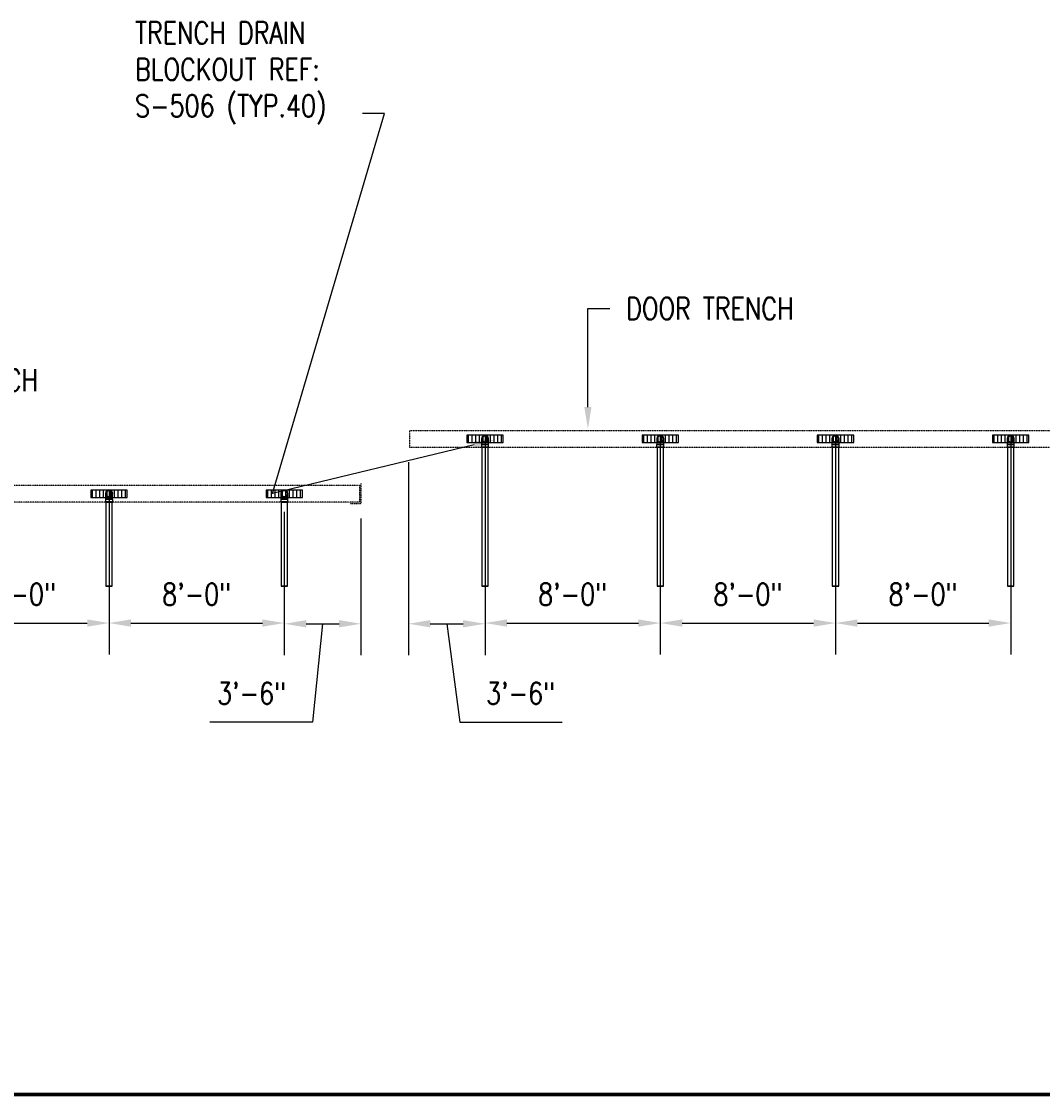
# Model space of a CAD drawing. Header units: inches. Extents: x -337 to 21291, y 405 to 2143.
# Tile 17 of 33: x 1201 to 1760, y 435 to 1024. Entities that reach past the tile are written whole.
import ezdxf
from ezdxf import colors
from ezdxf.entities.mleader import LeaderData, LeaderLine
from ezdxf.enums import TextEntityAlignment as Align
from ezdxf.math import Vec2, Vec3

# ---------------------------------------------------------------- set-up
doc = ezdxf.new("R2010")
doc.units = ezdxf.units.IN
doc.header["$MEASUREMENT"] = 0
doc.linetypes.add('Dash - 1_16_', pattern=[0.1875, 0.125, -0.0625])
for name, color, linetype in [('A-ANNO-DIMS', 1, 'Continuous'), ('A-DETL-HDLN', 90, 'Dash - 1_16_'), ('P-PIPE', 3, 'Continuous'), ('S-ANNO-NOTE', 2, 'Continuous'), ('S-ANNO-SYMB', 2, 'Continuous')]:
    doc.layers.add(name, color=color, linetype=linetype)
doc.layers.add('A-WALL-PATT', color=9, linetype='Continuous', true_color=0x808080)
doc.styles.add('Annotative', font='romans.shx', dxfattribs={"width": 0.8, "height": 0.125})
doc.styles.add('Arial', font='romans.shx', dxfattribs={"width": 0.8})
doc.dimstyles.new('Annotative', dxfattribs={"dimscale": 0, "dimtxt": 0.125, "dimasz": 0.125, "dimexe": 0.18, "dimexo": 0.0625, "dimgap": 0.09, "dimtad": 1, "dimdec": 3, "dimzin": 3, "dimdsep": 46, "dimlunit": 4, "dimtxsty": 'Annotative', "dimcen": 0.09, "dimclrt": 2, "dimazin": 2, "dimtfac": 1, "dimtdec": 3, "dimtmove": 0, "dimatfit": 0, "dimfxl": 1, "dimtfill": 1, "dimfrac": 2, "dimtolj": 1, "dimtzin": 0, "dimarcsym": 0})
pattern_1 = [(90, (0, 0.0386), (-2, 1e-16), [])]

# ---------------------------------------------------------------- blocks, each defined once
blk = doc.blocks.new('*D30')
at = {"layer": 'A-ANNO-DIMS', "color": 0, "lineweight": -2, "transparency": 16777216}
for p, q in [((1153.08, 754.71), (1153.08, 676.52)), ((1249.08, 747.46), (1249.08, 676.52)), ((1165.08, 693.8), (1237.08, 693.8))]:
    blk.add_line(p, q, dxfattribs=at)
at = {"layer": 'A-ANNO-DIMS', "color": 0, "transparency": 16777216}
for points in [[(1165.08, 695.8), (1165.08, 691.8), (1153.08, 693.8)], [(1237.08, 695.8), (1237.08, 691.8), (1249.08, 693.8)]]:
    blk.add_solid(points, dxfattribs=at)
at = {"layer": 'A-ANNO-DIMS', "color": 2, "lineweight": -3, "transparency": 16777216, "insert": (1201.08, 709.58), "char_height": 12, "width": 49.3115, "attachment_point": 5, "style": 'Annotative', "bg_fill": 3, "box_fill_scale": 1.25, "bg_fill_color": 256, "bg_fill_true_color": 13158600, "bg_fill_transparency": 0}
blk.add_mtext('\\A1;8\'-0"', dxfattribs=at)
blk = doc.blocks.new('*D31')
at = {"layer": 'A-ANNO-DIMS', "color": 0, "lineweight": -2, "transparency": 16777216}
for p, q in [((1249.08, 766.11), (1249.08, 676.52)), ((1345.08, 747.46), (1345.08, 676.52)), ((1261.08, 693.8), (1333.08, 693.8))]:
    blk.add_line(p, q, dxfattribs=at)
at = {"layer": 'A-ANNO-DIMS', "color": 0, "transparency": 16777216}
for points in [[(1261.08, 695.8), (1261.08, 691.8), (1249.08, 693.8)], [(1333.08, 695.8), (1333.08, 691.8), (1345.08, 693.8)]]:
    blk.add_solid(points, dxfattribs=at)
at = {"layer": 'A-ANNO-DIMS', "color": 2, "lineweight": -3, "transparency": 16777216, "insert": (1297.08, 709.58), "char_height": 12, "width": 49.3115, "attachment_point": 5, "style": 'Annotative', "bg_fill": 3, "box_fill_scale": 1.25, "bg_fill_color": 256, "bg_fill_true_color": 13158600, "bg_fill_transparency": 0}
blk.add_mtext('\\A1;8\'-0"', dxfattribs=at)
blk = doc.blocks.new('*D41')
at = {"layer": 'A-ANNO-DIMS', "color": 0, "lineweight": -2, "transparency": 16777216}
for p, q in [((1455.06, 796.11), (1455.06, 676.52)), ((1551.06, 796.11), (1551.06, 676.52)), ((1467.06, 693.8), (1539.06, 693.8))]:
    blk.add_line(p, q, dxfattribs=at)
at = {"layer": 'A-ANNO-DIMS', "color": 0, "transparency": 16777216}
for points in [[(1467.06, 695.8), (1467.06, 691.8), (1455.06, 693.8)], [(1539.06, 695.8), (1539.06, 691.8), (1551.06, 693.8)]]:
    blk.add_solid(points, dxfattribs=at)
at = {"layer": 'A-ANNO-DIMS', "color": 2, "lineweight": -3, "transparency": 16777216, "insert": (1503.06, 709.58), "char_height": 12, "width": 49.3115, "attachment_point": 5, "style": 'Annotative', "bg_fill": 3, "box_fill_scale": 1.25, "bg_fill_color": 256, "bg_fill_true_color": 13158600, "bg_fill_transparency": 0}
blk.add_mtext('\\A1;8\'-0"', dxfattribs=at)
blk = doc.blocks.new('*D42')
at = {"layer": 'A-ANNO-DIMS', "color": 0, "lineweight": -2, "transparency": 16777216}
for p, q in [((1551.06, 796.11), (1551.06, 676.52)), ((1647.06, 796.11), (1647.06, 676.52)), ((1563.06, 693.8), (1635.06, 693.8))]:
    blk.add_line(p, q, dxfattribs=at)
at = {"layer": 'A-ANNO-DIMS', "color": 0, "transparency": 16777216}
for points in [[(1563.06, 695.8), (1563.06, 691.8), (1551.06, 693.8)], [(1635.06, 695.8), (1635.06, 691.8), (1647.06, 693.8)]]:
    blk.add_solid(points, dxfattribs=at)
at = {"layer": 'A-ANNO-DIMS', "color": 2, "lineweight": -3, "transparency": 16777216, "insert": (1599.06, 709.58), "char_height": 12, "width": 49.3115, "attachment_point": 5, "style": 'Annotative', "bg_fill": 3, "box_fill_scale": 1.25, "bg_fill_color": 256, "bg_fill_true_color": 13158600, "bg_fill_transparency": 0}
blk.add_mtext('\\A1;8\'-0"', dxfattribs=at)
blk = doc.blocks.new('*D43')
at = {"layer": 'A-ANNO-DIMS', "color": 0, "lineweight": -2, "transparency": 16777216}
for p, q in [((1647.06, 796.11), (1647.06, 676.52)), ((1743.06, 796.11), (1743.06, 676.52)), ((1659.06, 693.8), (1731.06, 693.8))]:
    blk.add_line(p, q, dxfattribs=at)
at = {"layer": 'A-ANNO-DIMS', "color": 0, "transparency": 16777216}
for points in [[(1659.06, 695.8), (1659.06, 691.8), (1647.06, 693.8)], [(1731.06, 695.8), (1731.06, 691.8), (1743.06, 693.8)]]:
    blk.add_solid(points, dxfattribs=at)
at = {"layer": 'A-ANNO-DIMS', "color": 2, "lineweight": -3, "transparency": 16777216, "insert": (1695.06, 709.58), "char_height": 12, "width": 49.3115, "attachment_point": 5, "style": 'Annotative', "bg_fill": 3, "box_fill_scale": 1.25, "bg_fill_color": 256, "bg_fill_true_color": 13158600, "bg_fill_transparency": 0}
blk.add_mtext('\\A1;8\'-0"', dxfattribs=at)
blk = doc.blocks.new('*D54')
at = {"layer": 'A-ANNO-DIMS', "color": 0, "lineweight": -2, "transparency": 16777216}
for p, q in [((1345.08, 754.71), (1345.08, 676.14)), ((1387.08, 751.06), (1387.08, 676.14)), ((1357.08, 693.42), (1375.08, 693.42)), ((1366.08, 693.42), (1360.48, 639.47)), ((1360.48, 639.47), (1304.34, 639.47))]:
    blk.add_line(p, q, dxfattribs=at)
at = {"layer": 'A-ANNO-DIMS', "color": 0, "transparency": 16777216}
for points in [[(1357.08, 695.42), (1357.08, 691.42), (1345.08, 693.42)], [(1375.08, 695.42), (1375.08, 691.42), (1387.08, 693.42)]]:
    blk.add_solid(points, dxfattribs=at)
at = {"layer": 'A-ANNO-DIMS', "color": 2, "lineweight": -3, "transparency": 16777216, "insert": (1327.18, 655.26), "char_height": 12, "width": 49.3115, "attachment_point": 5, "style": 'Annotative'}
blk.add_mtext('\\A1;3\'-6"', dxfattribs=at)
blk = doc.blocks.new('*D56')
at = {"layer": 'A-ANNO-DIMS', "color": 0, "lineweight": -2, "transparency": 16777216}
for p, q in [((1455.06, 785.86), (1455.06, 676.14)), ((1413.06, 781.96), (1413.06, 676.14)), ((1425.06, 693.42), (1443.06, 693.42)), ((1434.06, 693.42), (1441.24, 639.47)), ((1441.24, 639.47), (1497.38, 639.47))]:
    blk.add_line(p, q, dxfattribs=at)
at = {"layer": 'A-ANNO-DIMS', "color": 0, "transparency": 16777216}
for points in [[(1425.06, 695.42), (1425.06, 691.42), (1413.06, 693.42)], [(1443.06, 695.42), (1443.06, 691.42), (1455.06, 693.42)]]:
    blk.add_solid(points, dxfattribs=at)
at = {"layer": 'A-ANNO-DIMS', "color": 2, "lineweight": -3, "transparency": 16777216, "insert": (1474.54, 655.26), "char_height": 12, "width": 49.3115, "attachment_point": 5, "style": 'Annotative'}
blk.add_mtext('\\A1;3\'-6"', dxfattribs=at)
blk = doc.blocks.new('Bend - PVC - Sch 40 - DWV_USACE - Standard-V19-00_SP_Foundation Drainage Plan-TO FDN_DOC')
at = {"layer": 'P-PIPE'}
for p, q in [((1055.1, 761.55), (1055.1, 760.05)), ((1059.06, 760.05), (1059.06, 761.55))]:
    blk.add_line(p, q, dxfattribs=at)
at = {"layer": 'P-PIPE', "flags": 128}
for points in [[(1055.33, 764.62), (1055.33, 764.69), (1055.33, 764.76), (1055.34, 764.83), (1055.35, 764.9), (1055.36, 764.96), (1055.38, 765.03), (1055.4, 765.1), (1055.42, 765.17), (1055.44, 765.23), (1055.47, 765.3), (1055.49, 765.36), (1055.52, 765.43), (1055.56, 765.49), (1055.59, 765.55), (1055.63, 765.61), (1055.67, 765.66), (1055.72, 765.72), (1055.76, 765.77), (1055.81, 765.82), (1055.86, 765.87), (1055.91, 765.92), (1055.96, 765.97), (1056.02, 766.01), (1056.07, 766.05), (1056.13, 766.09), (1056.19, 766.13), (1056.25, 766.16), (1056.31, 766.19), (1056.38, 766.22), (1056.44, 766.25), (1056.51, 766.27), (1056.58, 766.29), (1056.64, 766.31), (1056.71, 766.33), (1056.78, 766.34), (1056.85, 766.35), (1056.92, 766.36), (1056.99, 766.36), (1057.06, 766.37), (1057.08, 766.37)], [(1057.08, 762.87), (1057.01, 762.87), (1056.94, 762.87), (1056.87, 762.88), (1056.8, 762.89), (1056.73, 762.9), (1056.66, 762.92), (1056.59, 762.94), (1056.53, 762.96), (1056.46, 762.98), (1056.4, 763.01), (1056.33, 763.03), (1056.27, 763.06), (1056.21, 763.1), (1056.15, 763.13), (1056.09, 763.17), (1056.03, 763.21), (1055.98, 763.26), (1055.92, 763.3), (1055.87, 763.35), (1055.82, 763.4), (1055.77, 763.45), (1055.73, 763.5), (1055.68, 763.56), (1055.64, 763.61), (1055.6, 763.67), (1055.57, 763.73), (1055.53, 763.79), (1055.5, 763.85), (1055.47, 763.92), (1055.45, 763.98), (1055.42, 764.05), (1055.4, 764.12), (1055.38, 764.18), (1055.37, 764.25), (1055.35, 764.32), (1055.34, 764.39), (1055.33, 764.46), (1055.33, 764.53), (1055.33, 764.6), (1055.33, 764.62)], [(1055.33, 762.71), (1055.33, 762.76), (1055.33, 762.87), (1055.33, 762.98), (1055.33, 763.09), (1055.33, 763.19), (1055.33, 763.3), (1055.33, 763.4), (1055.33, 763.49), (1055.33, 763.59), (1055.33, 763.68), (1055.33, 763.76), (1055.33, 763.85), (1055.33, 763.93), (1055.33, 764), (1055.33, 764.08), (1055.33, 764.14), (1055.33, 764.21), (1055.33, 764.27), (1055.33, 764.32), (1055.33, 764.37), (1055.33, 764.42), (1055.33, 764.46), (1055.33, 764.5), (1055.33, 764.53), (1055.33, 764.56), (1055.33, 764.58), (1055.33, 764.59), (1055.33, 764.61), (1055.33, 764.61), (1055.33, 764.62)], [(1057.08, 766.37), (1057.15, 766.37), (1057.22, 766.36), (1057.29, 766.35), (1057.36, 766.34), (1057.42, 766.33), (1057.49, 766.32), (1057.56, 766.3), (1057.63, 766.28), (1057.69, 766.25), (1057.76, 766.23), (1057.82, 766.2), (1057.89, 766.17), (1057.95, 766.14), (1058.01, 766.1), (1058.07, 766.06), (1058.12, 766.02), (1058.18, 765.98), (1058.23, 765.93), (1058.28, 765.89), (1058.33, 765.84), (1058.38, 765.79), (1058.43, 765.73), (1058.47, 765.68), (1058.51, 765.62), (1058.55, 765.56), (1058.59, 765.5), (1058.62, 765.44), (1058.65, 765.38), (1058.68, 765.32), (1058.71, 765.25), (1058.73, 765.19), (1058.75, 765.12), (1058.77, 765.05), (1058.79, 764.98), (1058.8, 764.91), (1058.81, 764.85), (1058.82, 764.78), (1058.82, 764.71), (1058.83, 764.64), (1058.83, 764.62)], [(1058.83, 764.62), (1058.83, 764.55), (1058.82, 764.48), (1058.81, 764.41), (1058.8, 764.34), (1058.79, 764.27), (1058.78, 764.2), (1058.76, 764.13), (1058.74, 764.07), (1058.71, 764), (1058.69, 763.94), (1058.66, 763.87), (1058.63, 763.81), (1058.6, 763.75), (1058.56, 763.69), (1058.52, 763.63), (1058.48, 763.57), (1058.44, 763.52), (1058.39, 763.46), (1058.35, 763.41), (1058.3, 763.36), (1058.25, 763.31), (1058.19, 763.27), (1058.14, 763.22), (1058.08, 763.18), (1058.02, 763.14), (1057.96, 763.11), (1057.9, 763.07), (1057.84, 763.04), (1057.78, 763.01), (1057.71, 762.99), (1057.65, 762.96), (1057.58, 762.94), (1057.51, 762.92), (1057.44, 762.91), (1057.37, 762.89), (1057.31, 762.88), (1057.24, 762.87), (1057.17, 762.87), (1057.1, 762.87), (1057.08, 762.87)], [(1058.83, 764.62), (1058.83, 764.61), (1058.83, 764.61), (1058.83, 764.59), (1058.83, 764.58), (1058.83, 764.56), (1058.83, 764.53), (1058.83, 764.5), (1058.83, 764.46), (1058.83, 764.42), (1058.83, 764.37), (1058.83, 764.32), (1058.83, 764.27), (1058.83, 764.21), (1058.83, 764.14), (1058.83, 764.08), (1058.83, 764), (1058.83, 763.93), (1058.83, 763.85), (1058.83, 763.77), (1058.83, 763.68), (1058.83, 763.59), (1058.83, 763.49), (1058.83, 763.4), (1058.83, 763.3), (1058.83, 763.19), (1058.83, 763.09), (1058.83, 762.98), (1058.83, 762.87), (1058.83, 762.76), (1058.83, 762.71)], [(1055.33, 761.55), (1055.33, 761.68), (1055.33, 761.8), (1055.33, 761.92), (1055.33, 762.05), (1055.33, 762.17), (1055.33, 762.29), (1055.33, 762.41), (1055.33, 762.53), (1055.33, 762.64), (1055.33, 762.71)], [(1058.83, 762.71), (1058.83, 762.64), (1058.83, 762.53), (1058.83, 762.41), (1058.83, 762.29), (1058.83, 762.17), (1058.83, 762.05), (1058.83, 761.93), (1058.83, 761.8), (1058.83, 761.68), (1058.83, 761.56), (1058.83, 761.55)]]:
    blk.add_lwpolyline(points, dxfattribs=at)
at = {"layer": 'P-PIPE'}
for radius, start, end in [(1.98, 90, 254.96023), (1.98, 90, 254.96023), (1.75, 90, 270), (1.98, 285.03977, 90), (1.98, 285.03977, 90), (1.75, 270, 90), (1.98, 255, 270), (1.98, 255, 270), (1.98, 270, 285), (1.98, 270, 285)]:
    blk.add_arc((1057.08, 764.62), radius, start, end, dxfattribs=at)
for centre, major_axis, start_param, end_param in [((1057.08, 761.55), (1.98, 0), 1.570796, 4.712389), ((1057.08, 760.05), (1.98, 0), 1.570796, 4.712389), ((1057.08, 761.55), (1.75, 0), 1.570796, 4.712389), ((1057.08, 761.55), (1.98, 0), 4.712389, 7.853982), ((1057.08, 761.55), (1.75, 0), 4.712389, 7.853982), ((1057.08, 760.05), (1.98, 0), 4.712389, 7.853982)]:
    blk.add_ellipse(centre, major_axis=major_axis, ratio=0.010416, start_param=start_param, end_param=end_param, dxfattribs=at)
blk = doc.blocks.new('Bend - PVC - Sch 40 - DWV_USACE - Standard-V20-00_SP_Foundation Drainage Plan-TO FDN_DOC')
at = {"layer": 'P-PIPE'}
for p, q in [((1453.08, 791.55), (1453.08, 790.05)), ((1457.04, 790.05), (1457.04, 791.55))]:
    blk.add_line(p, q, dxfattribs=at)
at = {"layer": 'P-PIPE', "flags": 128}
for points in [[(1453.31, 794.61), (1453.31, 794.68), (1453.31, 794.75), (1453.32, 794.82), (1453.33, 794.89), (1453.34, 794.96), (1453.36, 795.03), (1453.38, 795.09), (1453.4, 795.16), (1453.42, 795.23), (1453.45, 795.29), (1453.48, 795.35), (1453.51, 795.42), (1453.54, 795.48), (1453.58, 795.54), (1453.61, 795.6), (1453.65, 795.65), (1453.7, 795.71), (1453.74, 795.76), (1453.79, 795.82), (1453.84, 795.86), (1453.89, 795.91), (1453.94, 795.96), (1454, 796), (1454.05, 796.04), (1454.11, 796.08), (1454.17, 796.12), (1454.23, 796.15), (1454.3, 796.18), (1454.36, 796.21), (1454.42, 796.24), (1454.49, 796.26), (1454.56, 796.29), (1454.62, 796.3), (1454.69, 796.32), (1454.76, 796.33), (1454.83, 796.34), (1454.9, 796.35), (1454.97, 796.36), (1455.04, 796.36), (1455.06, 796.36)], [(1455.06, 792.86), (1454.99, 792.86), (1454.92, 792.87), (1454.85, 792.87), (1454.78, 792.88), (1454.71, 792.89), (1454.64, 792.91), (1454.57, 792.93), (1454.51, 792.95), (1454.44, 792.97), (1454.38, 793), (1454.31, 793.03), (1454.25, 793.06), (1454.19, 793.09), (1454.13, 793.13), (1454.07, 793.17), (1454.01, 793.21), (1453.96, 793.25), (1453.9, 793.29), (1453.85, 793.34), (1453.8, 793.39), (1453.76, 793.44), (1453.71, 793.49), (1453.67, 793.55), (1453.62, 793.61), (1453.59, 793.66), (1453.55, 793.72), (1453.51, 793.78), (1453.48, 793.85), (1453.45, 793.91), (1453.43, 793.98), (1453.4, 794.04), (1453.38, 794.11), (1453.36, 794.18), (1453.35, 794.24), (1453.33, 794.31), (1453.32, 794.38), (1453.32, 794.45), (1453.31, 794.52), (1453.31, 794.59), (1453.31, 794.61)], [(1453.31, 792.75), (1453.31, 792.86), (1453.31, 792.97), (1453.31, 793.08), (1453.31, 793.19), (1453.31, 793.29), (1453.31, 793.39), (1453.31, 793.49), (1453.31, 793.58), (1453.31, 793.67), (1453.31, 793.76), (1453.31, 793.84), (1453.31, 793.92), (1453.31, 794), (1453.31, 794.07), (1453.31, 794.14), (1453.31, 794.2), (1453.31, 794.26), (1453.31, 794.31), (1453.31, 794.36), (1453.31, 794.41), (1453.31, 794.45), (1453.31, 794.49), (1453.31, 794.52), (1453.31, 794.55), (1453.31, 794.57), (1453.31, 794.59), (1453.31, 794.6), (1453.31, 794.61), (1453.31, 794.61)], [(1455.06, 796.36), (1455.13, 796.36), (1455.2, 796.35), (1455.27, 796.35), (1455.34, 796.34), (1455.41, 796.32), (1455.47, 796.31), (1455.54, 796.29), (1455.61, 796.27), (1455.67, 796.25), (1455.74, 796.22), (1455.8, 796.19), (1455.87, 796.16), (1455.93, 796.13), (1455.99, 796.09), (1456.05, 796.05), (1456.1, 796.01), (1456.16, 795.97), (1456.21, 795.93), (1456.26, 795.88), (1456.31, 795.83), (1456.36, 795.78), (1456.41, 795.72), (1456.45, 795.67), (1456.49, 795.61), (1456.53, 795.55), (1456.57, 795.5), (1456.6, 795.43), (1456.63, 795.37), (1456.66, 795.31), (1456.69, 795.24), (1456.71, 795.18), (1456.73, 795.11), (1456.75, 795.04), (1456.77, 794.98), (1456.78, 794.91), (1456.79, 794.84), (1456.8, 794.77), (1456.81, 794.7), (1456.81, 794.63), (1456.81, 794.61)], [(1456.81, 794.61), (1456.81, 794.54), (1456.8, 794.47), (1456.8, 794.4), (1456.79, 794.33), (1456.77, 794.26), (1456.76, 794.19), (1456.74, 794.13), (1456.72, 794.06), (1456.7, 793.99), (1456.67, 793.93), (1456.64, 793.86), (1456.61, 793.8), (1456.58, 793.74), (1456.54, 793.68), (1456.5, 793.62), (1456.46, 793.56), (1456.42, 793.51), (1456.37, 793.46), (1456.33, 793.4), (1456.28, 793.35), (1456.23, 793.31), (1456.17, 793.26), (1456.12, 793.22), (1456.06, 793.18), (1456, 793.14), (1455.94, 793.1), (1455.88, 793.07), (1455.82, 793.03), (1455.76, 793.01), (1455.69, 792.98), (1455.63, 792.95), (1455.56, 792.93), (1455.49, 792.91), (1455.42, 792.9), (1455.36, 792.88), (1455.29, 792.87), (1455.22, 792.87), (1455.15, 792.86), (1455.08, 792.86), (1455.06, 792.86)], [(1456.81, 794.61), (1456.81, 794.61), (1456.81, 794.6), (1456.81, 794.59), (1456.81, 794.57), (1456.81, 794.55), (1456.81, 794.52), (1456.81, 794.49), (1456.81, 794.45), (1456.81, 794.41), (1456.81, 794.37), (1456.81, 794.31), (1456.81, 794.26), (1456.81, 794.2), (1456.81, 794.14), (1456.81, 794.07), (1456.81, 794), (1456.81, 793.92), (1456.81, 793.84), (1456.81, 793.76), (1456.81, 793.67), (1456.81, 793.58), (1456.81, 793.49), (1456.81, 793.39), (1456.81, 793.29), (1456.81, 793.19), (1456.81, 793.08), (1456.81, 792.97), (1456.81, 792.86), (1456.81, 792.75), (1456.81, 792.71)], [(1453.31, 791.55), (1453.31, 791.67), (1453.31, 791.79), (1453.31, 791.92), (1453.31, 792.04), (1453.31, 792.16), (1453.31, 792.28), (1453.31, 792.4), (1453.31, 792.52), (1453.31, 792.63), (1453.31, 792.71)], [(1456.81, 792.71), (1456.81, 792.64), (1456.81, 792.52), (1456.81, 792.4), (1456.81, 792.28), (1456.81, 792.16), (1456.81, 792.04), (1456.81, 791.92), (1456.81, 791.8), (1456.81, 791.67), (1456.81, 791.55), (1456.81, 791.55)]]:
    blk.add_lwpolyline(points, dxfattribs=at)
at = {"layer": 'P-PIPE'}
for radius, start, end in [(1.98, 90, 254.38973), (1.98, 90, 254.38973), (1.75, 90, 270), (1.98, 285.61027, 90), (1.98, 285.61027, 90), (1.75, 270, 90), (1.98, 255, 270), (1.98, 255, 270), (1.98, 270, 285), (1.98, 270, 285)]:
    blk.add_arc((1455.06, 794.61), radius, start, end, dxfattribs=at)
for centre, major_axis, start_param, end_param in [((1455.06, 791.55), (1.98, 0), 1.570796, 4.712389), ((1455.06, 790.05), (1.98, 0), 1.570796, 4.712389), ((1455.06, 791.55), (1.75, 0), 1.570796, 4.712389), ((1455.06, 791.55), (1.98, 0), 4.712389, 7.853982), ((1455.06, 791.55), (1.75, 0), 4.712389, 7.853982), ((1455.06, 790.05), (1.98, 0), 4.712389, 7.853982)]:
    blk.add_ellipse(centre, major_axis=major_axis, ratio=0.010416, start_param=start_param, end_param=end_param, dxfattribs=at)
blk = doc.blocks.new('Mechanical_Box_H_rvt-1-00_SP_Foundation Drainage Plan-TO FDN_DOC')
at = {"layer": 'P-PIPE'}
for p, q in [((1453.31, 790.05), (1453.31, 713.98)), ((1456.81, 713.98), (1456.81, 790.05)), ((1549.31, 790.05), (1549.31, 713.98)), ((1552.81, 713.98), (1552.81, 790.05)), ((1645.31, 790.05), (1645.31, 713.98)), ((1648.81, 713.98), (1648.81, 790.05)), ((1741.31, 790.05), (1741.31, 713.98)), ((1744.81, 713.98), (1744.81, 790.05)), ((1247.33, 760.05), (1247.33, 713.98)), ((1250.83, 713.98), (1250.83, 760.05)), ((1343.33, 760.05), (1343.33, 713.98)), ((1346.83, 713.98), (1346.83, 760.05))]:
    blk.add_line(p, q, dxfattribs=at)
for centre, start, end in [((1455.06, 794.61), 0, 180), ((1455.06, 794.61), 180, 0), ((1551.06, 794.61), 0, 180), ((1551.06, 794.61), 180, 0), ((1647.06, 794.61), 0, 180), ((1647.06, 794.61), 180, 0), ((1743.06, 794.61), 0, 180), ((1743.06, 794.61), 180, 0), ((1249.08, 764.62), 0, 180), ((1249.08, 764.62), 180, 0), ((1345.08, 764.62), 0, 180), ((1345.08, 764.62), 180, 0)]:
    blk.add_arc(centre, 1.75, start, end, dxfattribs=at)
for centre, start_param, end_param in [((1455.06, 790.05), 1.570796, 3.141593), ((1455.06, 790.05), 3.141593, 4.712389), ((1455.06, 790.05), 0, 1.570796), ((1455.06, 790.05), 4.712389, 6.283185), ((1551.06, 790.05), 1.570796, 3.141593), ((1551.06, 790.05), 3.141593, 4.712389), ((1551.06, 790.05), 0, 1.570796), ((1551.06, 790.05), 4.712389, 6.283185), ((1647.06, 790.05), 1.570796, 3.141593), ((1647.06, 790.05), 3.141593, 4.712389), ((1647.06, 790.05), 0, 1.570796), ((1647.06, 790.05), 4.712389, 6.283185), ((1743.06, 790.05), 1.570796, 3.141593), ((1743.06, 790.05), 3.141593, 4.712389), ((1743.06, 790.05), 0, 1.570796), ((1743.06, 790.05), 4.712389, 6.283185), ((1249.08, 760.05), 1.570796, 3.141593), ((1249.08, 760.05), 3.141593, 4.712389), ((1249.08, 760.05), 0, 1.570796), ((1249.08, 760.05), 4.712389, 6.283185), ((1345.08, 760.05), 1.570796, 3.141593), ((1345.08, 760.05), 3.141593, 4.712389), ((1345.08, 760.05), 0, 1.570796), ((1345.08, 760.05), 4.712389, 6.283185), ((1249.08, 713.98), 1.570796, 3.141593), ((1249.08, 713.98), 3.141593, 4.712389), ((1249.08, 713.98), 0, 1.570796), ((1249.08, 713.98), 4.712389, 6.283185), ((1345.08, 713.98), 1.570796, 3.141593), ((1345.08, 713.98), 3.141593, 4.712389), ((1345.08, 713.98), 0, 1.570796), ((1345.08, 713.98), 4.712389, 6.283185), ((1455.06, 713.98), 1.570796, 3.141593), ((1455.06, 713.98), 3.141593, 4.712389), ((1455.06, 713.98), 0, 1.570796), ((1455.06, 713.98), 4.712389, 6.283185), ((1551.06, 713.98), 1.570796, 3.141593), ((1551.06, 713.98), 3.141593, 4.712389), ((1551.06, 713.98), 0, 1.570796), ((1551.06, 713.98), 4.712389, 6.283185), ((1647.06, 713.98), 1.570796, 3.141593), ((1647.06, 713.98), 3.141593, 4.712389), ((1647.06, 713.98), 0, 1.570796), ((1647.06, 713.98), 4.712389, 6.283185), ((1743.06, 713.98), 1.570796, 3.141593), ((1743.06, 713.98), 3.141593, 4.712389), ((1743.06, 713.98), 0, 1.570796), ((1743.06, 713.98), 4.712389, 6.283185)]:
    blk.add_ellipse(centre, major_axis=(1.75, 0), ratio=0.010416, start_param=start_param, end_param=end_param, dxfattribs=at)
at = {"layer": 'P-PIPE', "color": 3, "lineweight": 9}
for name, p in [('Bend - PVC - Sch 40 - DWV_USACE - Standard-V20-00_SP_Foundation Drainage Plan-TO FDN_DOC', (0, 0)), ('Bend - PVC - Sch 40 - DWV_USACE - Standard-V20-00_SP_Foundation Drainage Plan-TO FDN_DOC', (96, 0)), ('Bend - PVC - Sch 40 - DWV_USACE - Standard-V20-00_SP_Foundation Drainage Plan-TO FDN_DOC', (192, 0)), ('Bend - PVC - Sch 40 - DWV_USACE - Standard-V20-00_SP_Foundation Drainage Plan-TO FDN_DOC', (288, 0)), ('Bend - PVC - Sch 40 - DWV_USACE - Standard-V19-00_SP_Foundation Drainage Plan-TO FDN_DOC', (192, 0)), ('Bend - PVC - Sch 40 - DWV_USACE - Standard-V19-00_SP_Foundation Drainage Plan-TO FDN_DOC', (288, 0))]:
    blk.add_blockref(name, p, dxfattribs=at)
blk = doc.blocks.new('*U2')
at = {"linetype": 'Continuous', "lineweight": 70}
blk.add_line((1.125, 0.625), (29.5, 0.625), dxfattribs=at)
at = {"style": 'Arial'}
blk.add_attdef('DRAWING_AREA_TITLE', text='', height=0.1875, dxfattribs=at).set_placement((1.3743, 0.6339), align=Align.BOTTOM_LEFT)
blk.add_attdef('X#', text='', height=0.1875, dxfattribs=at).set_placement((0.8125, 0.625), align=Align.MIDDLE_CENTER)
blk.add_attdef('SCALE:', text='', height=0.0938, dxfattribs=at).set_placement((1.3743, 0.5606), align=Align.TOP_LEFT)

msp = doc.modelspace()

# ---------------------------------------------------------------- hatches: boundary and pattern name
at = {"layer": 'A-WALL-PATT', "lineweight": -3}
h = msp.add_hatch(dxfattribs=at)
h.set_pattern_fill('_USER', color=8, scale=2, angle=90, style=0, pattern_type=0)
h.set_pattern_definition(pattern_1)
h.paths.add_polyline_path([(1465.0595, 792.7445), (1465.0595, 796.7445), (1445.0595, 796.7445), (1445.0595, 792.7445)])
h = msp.add_hatch(dxfattribs=at)
h.set_pattern_fill('_USER', color=8, scale=2, angle=90, style=0, pattern_type=0)
h.set_pattern_definition(pattern_1)
h.paths.add_polyline_path([(1561.0595, 792.7445), (1561.0595, 796.7445), (1541.0595, 796.7445), (1541.0595, 792.7445)])
h = msp.add_hatch(dxfattribs=at)
h.set_pattern_fill('_USER', color=8, scale=2, angle=90, style=0, pattern_type=0)
h.set_pattern_definition(pattern_1)
h.paths.add_polyline_path([(1657.0595, 792.7445), (1657.0595, 796.7445), (1637.0595, 796.7445), (1637.0595, 792.7445)])
h = msp.add_hatch(dxfattribs=at)
h.set_pattern_fill('_USER', color=8, scale=2, angle=90, style=0, pattern_type=0)
h.set_pattern_definition(pattern_1)
h.paths.add_polyline_path([(1753.0595, 792.7445), (1753.0595, 796.7445), (1733.0595, 796.7445), (1733.0595, 792.7445)])
h = msp.add_hatch(dxfattribs=at)
h.set_pattern_fill('_USER', color=8, scale=2, angle=90, style=0, pattern_type=0)
h.set_pattern_definition(pattern_1)
h.paths.add_polyline_path([(1259.0774, 762.7445), (1259.0774, 766.7445), (1239.0774, 766.7445), (1239.0774, 762.7445)])
h = msp.add_hatch(dxfattribs=at)
h.set_pattern_fill('_USER', color=8, scale=2, angle=90, style=0, pattern_type=0)
h.set_pattern_definition(pattern_1)
h.paths.add_polyline_path([(1355.0774, 762.7445), (1355.0774, 766.7445), (1335.0774, 766.7445), (1335.0774, 762.7445)])

# ---------------------------------------------------------------- linework, layer by layer
at = {"layer": 'A-DETL-HDLN', "lineweight": -3}
for p, q in [((1413.9211, 790.0497), (1413.9211, 799.3622)), ((635.939, 769.3622), (1386.2336, 769.3622)), ((1386.2336, 769.3622), (1386.2336, 760.0497)), ((1387.0774, 770.2059), (1387.0774, 759.2059)), ((1386.2336, 760.0497), (635.939, 760.0497)), ((1387.0774, 759.2059), (1381.0774, 759.2059))]:
    msp.add_line(p, q, dxfattribs=at)

# ---------------------------------------------------------------- block references
at = {"layer": 'S-ANNO-SYMB', "lineweight": -3, "xscale": 96, "yscale": 96, "zscale": 96}
msp.add_blockref('*U2', (-196.0344, 375.4055), dxfattribs=at)

# ---------------------------------------------------------------- leaders
at = {"layer": 'S-ANNO-NOTE', "lineweight": -3}
ml = msp.add_multileader_mtext('Standard', dxfattribs=at)
ml.set_content('DOOR TRENCH', color=256, style='Annotative')
ml.set_leader_properties(color=1, linetype='ByLayer', lineweight=-1)
ml.build(insert=Vec2(0, 0))
ml.multileader.update_dxf_attribs({"text_right_attachment_type": 3, "dogleg_length": 0.125, "arrow_head_size": 12, "scale": 96})
ctx = ml.context
ctx.base_point, ctx.scale, ctx.char_height, ctx.arrow_head_size, ctx.landing_gap_size, ctx.plane_origin = Vec3(1109.4154, 826.9609), 96, 12, 12, 9, Vec3(1011.4024, 861.1855)
ctx.right_attachment = 3
notes = []
notes.append((ctx, [(0, (1, 1, 0), (1097.4154, 826.9609), (1, 0), 12, [(0, [(1097.4154, 770.2059)], 0, [])])]))
ctx.mtext.insert, ctx.mtext.flow_direction = Vec3(1118.4154, 832.9609), 5
for ctx, leaders in notes:
    for number, flags, end, landing, length, lines in leaders:
        leader = LeaderData()
        leader.index, (leader.has_last_leader_line, leader.has_dogleg_vector, leader.attachment_direction) = number, flags
        leader.last_leader_point, leader.dogleg_vector, leader.dogleg_length = Vec3(end), Vec3(landing), length
        for number, points, colour, breaks in lines:
            line = LeaderLine()
            line.index, line.vertices, line.color, line.breaks = number, Vec3.list(points), colors.encode_raw_color(colour), breaks
            leader.lines.append(line)
        ctx.leaders.append(leader)

# ---------------------------------------------------------------- next in the draw order: dimensions: what is measured, and where the dimension line sits
at = {"layer": 'A-ANNO-DIMS', "lineweight": -3}
for base, p1, p2, picture, middle in [((1551.0595, 693.7982), (1455.0595, 802.1073), (1551.0595, 802.1073), '*D41', (1503.0595, 709.581)), ((1249.0774, 693.7982), (1153.0774, 760.7059), (1249.0774, 753.4559), '*D30', (1201.0774, 709.581))]:
    dim = msp.add_linear_dim(base=base, p1=p1, p2=p2, dimstyle='Annotative', override={"dimpost": '\\X'}, dxfattribs=at)
    dim.commit()
    dim.dimension.update_dxf_attribs({"geometry": picture, "text_midpoint": middle})

# ---------------------------------------------------------------- next in the draw order: linework, layer by layer
at = {"layer": 'P-PIPE', "lineweight": -3}
msp.add_lwpolyline([(1445.0595, 796.7059), (1445.0595, 792.7059), (1465.0595, 792.7059), (1465.0595, 796.7059)], close=True, dxfattribs=at)

# ---------------------------------------------------------------- next in the draw order: dimensions: what is measured, and where the dimension line sits
at = {"layer": 'A-ANNO-DIMS', "lineweight": -3}
for base, p1, p2, picture, middle in [((1647.0595, 693.7982), (1551.0595, 802.1073), (1647.0595, 802.1073), '*D42', (1599.0595, 709.581)), ((1345.0774, 693.7982), (1249.0774, 772.1073), (1345.0774, 753.4559), '*D31', (1297.0774, 709.581))]:
    dim = msp.add_linear_dim(base=base, p1=p1, p2=p2, dimstyle='Annotative', override={"dimpost": '\\X'}, dxfattribs=at)
    dim.commit()
    dim.dimension.update_dxf_attribs({"geometry": picture, "text_midpoint": middle})
dim = msp.add_linear_dim(base=(1455.0595, 693.4182), p1=(1413.0595, 787.9598), p2=(1455.0595, 791.8573), dimstyle='Annotative', override={"dimpost": '\\X', "dimtfill": 0}, dxfattribs=at)
dim.commit()
dim.dimension.update_dxf_attribs({"geometry": '*D56', "text_midpoint": (1449.8836, 639.474), "dimtype": 160})

# ---------------------------------------------------------------- next in the draw order: linework, layer by layer
at = {"layer": 'P-PIPE', "lineweight": -3}
for points in [[(1541.0595, 796.7059), (1541.0595, 792.7059), (1561.0595, 792.7059), (1561.0595, 796.7059)], [(1239.0774, 762.7059), (1259.0774, 762.7059), (1259.0774, 766.7059), (1239.0774, 766.7059)], [(1335.0774, 762.7059), (1355.0774, 762.7059), (1355.0774, 766.7059), (1335.0774, 766.7059)]]:
    msp.add_lwpolyline(points, close=True, dxfattribs=at)

# ---------------------------------------------------------------- next in the draw order: dimensions: what is measured, and where the dimension line sits
at = {"layer": 'A-ANNO-DIMS', "lineweight": -3}
dim = msp.add_linear_dim(base=(1743.0595, 693.7982), p1=(1647.0595, 802.1073), p2=(1743.0595, 802.1073), dimstyle='Annotative', override={"dimpost": '\\X'}, dxfattribs=at)
dim.commit()
dim.dimension.update_dxf_attribs({"geometry": '*D43', "text_midpoint": (1695.0595, 709.581)})
dim = msp.add_linear_dim(base=(1387.0774, 693.4182), p1=(1345.0774, 760.7059), p2=(1387.0774, 757.0569), dimstyle='Annotative', override={"dimpost": '\\X', "dimtfill": 0}, dxfattribs=at)
dim.commit()
dim.dimension.update_dxf_attribs({"geometry": '*D54', "text_midpoint": (1351.8359, 639.474), "dimtype": 160})

# ---------------------------------------------------------------- next in the draw order: linework, layer by layer
at = {"layer": 'A-DETL-HDLN', "lineweight": -3}
for p, q in [((1413.9211, 799.3622), (2164.2158, 799.3622)), ((2164.2158, 790.0497), (1413.9211, 790.0497))]:
    msp.add_line(p, q, dxfattribs=at)
at = {"layer": 'P-PIPE', "lineweight": -3}
for points in [[(1637.0595, 796.7059), (1637.0595, 792.7059), (1657.0595, 792.7059), (1657.0595, 796.7059)], [(1733.0595, 796.7059), (1733.0595, 792.7059), (1753.0595, 792.7059), (1753.0595, 796.7059)]]:
    msp.add_lwpolyline(points, close=True, dxfattribs=at)

# ---------------------------------------------------------------- next in the draw order: block references
msp.add_blockref('Mechanical_Box_H_rvt-1-00_SP_Foundation Drainage Plan-TO FDN_DOC', (0.0002, 0.0965), dxfattribs=at)

# ---------------------------------------------------------------- next in the draw order: leaders
at = {"layer": 'S-ANNO-NOTE', "lineweight": -3}
ml = msp.add_multileader_mtext('Standard', dxfattribs=at)
ml.set_content('TRENCH DRAIN\\PBLOCKOUT REF:\\PS-506 (TYP.40)', color=256, style='Annotative')
ml.set_leader_properties(color=1, linetype='ByLayer', lineweight=-1)
ml.build(insert=Vec2(0, 0))
ml.multileader.update_dxf_attribs({"text_right_attachment_type": 3, "dogleg_length": 0.125, "arrow_head_size": 12, "scale": 96})
ctx = ml.context
ctx.base_point, ctx.scale, ctx.char_height, ctx.arrow_head_size, ctx.landing_gap_size, ctx.plane_origin = Vec3(1254.2961, 1015.2985), 96, 12, 12, 9, Vec3(986.1835, 996.3929)
ctx.right_attachment = 3
notes = []
notes.append((ctx, [(1, (1, 1, 0), (1399.9532, 973.0128), (-1, 0), 12, [(1, [(1460.6922, 794.3088), (1338.5813, 764.8209)], 0, [])])]))
ctx.mtext.insert, ctx.mtext.width, ctx.mtext.flow_direction = Vec3(1263.2961, 1023.2985), 205.546058, 5
ml = msp.add_multileader_mtext('Standard', dxfattribs=at)
ml.set_content('DOOR TRENCH', color=256, style='Annotative')
ml.set_leader_properties(color=1, linetype='ByLayer', lineweight=-1)
ml.build(insert=Vec2(0, 0))
ml.multileader.update_dxf_attribs({"text_right_attachment_type": 3, "dogleg_length": 0.125, "arrow_head_size": 12, "scale": 96})
ctx = ml.context
ctx.base_point, ctx.scale, ctx.char_height, ctx.arrow_head_size, ctx.landing_gap_size, ctx.plane_origin = Vec3(1523.4154, 866.1778), 96, 12, 12, 9, Vec3(1425.4024, 861.1855)
ctx.right_attachment = 3
notes.append((ctx, [(0, (1, 1, 0), (1511.4154, 866.1778), (1, 0), 12, [(0, [(1511.4154, 800.2059)], 0, [])])]))
ctx.mtext.insert, ctx.mtext.flow_direction = Vec3(1532.4154, 872.1778), 5
ml = msp.add_multileader_mtext('Standard', dxfattribs=at)
ml.set_content('3" %%C DRAIN (TYP.)', color=256, style='Annotative')
ml.set_leader_properties(color=1, linetype='ByLayer', lineweight=-1)
ml.build(insert=Vec2(0, 0))
ml.multileader.update_dxf_attribs({"text_right_attachment_type": 3, "dogleg_length": 0.125, "arrow_head_size": 12, "scale": 96})
ctx = ml.context
ctx.base_point, ctx.scale, ctx.char_height, ctx.arrow_head_size, ctx.landing_gap_size, ctx.plane_origin = Vec3(290.221, 647.8523), 96, 12, 12, 9, Vec3(582.8154, 754.408)
ctx.right_attachment = 3
notes.append((ctx, [(1, (1, 1, 0), (278.221, 647.8523), (1, 0), 12, [(0, [(262.8272, 754.1289)], 0, [])])]))
ctx.mtext.insert, ctx.mtext.width, ctx.mtext.flow_direction = Vec3(299.221, 655.8523), 83.11519, 5
for ctx, leaders in notes:
    for number, flags, end, landing, length, lines in leaders:
        leader = LeaderData()
        leader.index, (leader.has_last_leader_line, leader.has_dogleg_vector, leader.attachment_direction) = number, flags
        leader.last_leader_point, leader.dogleg_vector, leader.dogleg_length = Vec3(end), Vec3(landing), length
        for number, points, colour, breaks in lines:
            line = LeaderLine()
            line.index, line.vertices, line.color, line.breaks = number, Vec3.list(points), colors.encode_raw_color(colour), breaks
            leader.lines.append(line)
        ctx.leaders.append(leader)

doc.saveas('drawing.dxf')
